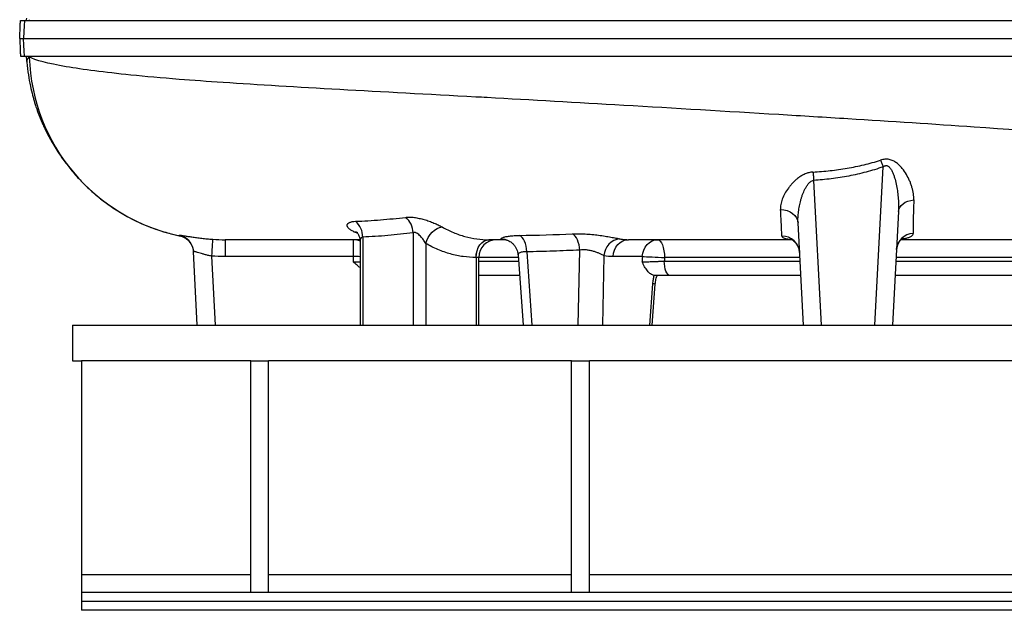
# Model space of a CAD drawing. Header units: millimetres. Extents: x 2453 to 4632, y 822 to 5880.
# Tile 1 of 14: x 2453 to 3558, y 822 to 1485. Entities that reach past the tile are written whole.
import ezdxf

# ---------------------------------------------------------------- set-up
doc = ezdxf.new("R2010")
doc.units = ezdxf.units.MM
doc.header["$LTSCALE"] = 2

msp = doc.modelspace()

# ---------------------------------------------------------------- linework, layer by layer
at = {"color": 7, "linetype": 'Continuous', "lineweight": 25}
for p, q in [((2460.4, 1441.9), (2460.4, 1441)), ((2460.4, 1439.9), (2460.5, 1439.9)), ((2460.4, 1439.9), (2460.4, 1439.9)), ((2460.5, 1441), (2460.9, 1437.4)), ((3412.2, 1142.4), (3421.5, 1320.2)), ((3343.6, 1304.9), (3352.1, 1142.4)), ((3438.8, 1270), (3432.1, 1142.4)), ((3332.1, 1142.4), (3326.1, 1257.4)), ((2631.9, 1242.9), (2632, 1242.9)), ((2632.1, 1242.8), (2631.9, 1242.9)), ((2683.4, 1238.4), (2683.4, 1219.5)), ((2827.1, 1238.4), (2827.1, 1219.5)), ((2837.7, 1241.3), (2837.7, 1142.4)), ((2894.2, 1246.3), (2894.2, 1142.4)), ((2998.2, 1238.4), (2979.3, 1238.4)), ((2834.7, 1236.5), (2834.7, 1142.4)), ((2908.4, 1234.3), (2908.4, 1142.4)), ((3079.6, 1142.4), (3081.2, 1226.8)), ((2652.1, 1142.4), (2647.8, 1225)), ((2647.9, 1224.3), (2647.9, 1224.4)), ((2668.1, 1220), (2672.1, 1142.4)), ((2827.1, 1219.5), (2683.4, 1219.5)), ((2965, 1218.4), (2965, 1142.4)), ((2967.9, 1142.4), (2967.9, 1218.4)), ((3012, 1221.4), (3017.6, 1142.4)), ((3021.7, 1224.8), (3027.6, 1142.4)), ((3108.4, 1220.5), (3106.9, 1142.4)), ((3151.4, 1219.5), (3118.7, 1219.5)), ((3013.6, 1198.4), (2967.9, 1198.4)), ((3329.1, 1198.4), (3182.2, 1198.4)), ((3582.1, 1198.4), (3435.1, 1198.4)), ((3159.9, 1142.4), (3163.3, 1188.9)), ((3162.6, 1142.4), (3166, 1188.5)), ((2512.1, 1142.4), (2512.1, 1102.4)), ((2512.1, 1142.4), (4252.1, 1142.4)), ((2512.1, 1102.4), (2522.1, 1102.4)), ((2712.1, 1102.4), (2522.1, 1102.4)), ((2522.1, 1102.4), (2522.1, 862.4)), ((2712.1, 842.4), (2712.1, 1102.4)), ((2712.1, 1102.4), (2732.1, 1102.4)), ((2732.1, 842.4), (2732.1, 1102.4)), ((3072.1, 1102.4), (2732.1, 1102.4)), ((3072.1, 842.4), (3072.1, 1102.4)), ((3072.1, 1102.4), (3092.1, 1102.4)), ((3092.1, 842.4), (3092.1, 1102.4)), ((3672.1, 1102.4), (3092.1, 1102.4)), ((2522.1, 862.4), (2522.1, 842.4)), ((4242.1, 842.4), (2522.1, 842.4)), ((2522.1, 842.4), (2522.1, 832.4)), ((4242.1, 832.4), (2522.1, 832.4)), ((2522.1, 832.4), (2522.1, 822.4)), ((4242.1, 822.4), (2522.1, 822.4))]:
    msp.add_line(p, q, dxfattribs=at)
at = {"color": 8, "linetype": 'Continuous', "lineweight": 25}
for p, q in [((2632, 1242.9), (2632, 1242.9)), ((2831.7, 1245.9), (2827.8, 1247.4)), ((2967.9, 1218.4), (2965, 1218.4)), ((3012.2, 1218.4), (2967.9, 1218.4)), ((3328.2, 1218.4), (3176.3, 1218.4)), ((3588, 1218.4), (3436.1, 1218.4)), ((2967.9, 1214.4), (3012.5, 1214.4)), ((3176.1, 1214.4), (3328.4, 1214.4)), ((3435.9, 1214.4), (3588.2, 1214.4)), ((2712.1, 862.4), (2522.1, 862.4)), ((3072.1, 862.4), (2732.1, 862.4)), ((3672.1, 862.4), (3092.1, 862.4))]:
    msp.add_line(p, q, dxfattribs=at)
at = {"color": 7, "linetype": 'Continuous', "lineweight": 25, "flags": 128}
for points in [[(2458.3, 1484.4), (2458, 1478.3), (2457.7, 1472.2), (2457.3, 1464.4)], [(2458.3, 1444.4), (2458, 1450.5), (2457.7, 1456.6), (2457.3, 1464.4)], [(3418.7, 1327.7), (3419.1, 1326.8), (3419.4, 1325.9), (3419.7, 1325), (3420.1, 1324), (3420.4, 1323.1), (3420.8, 1322.1), (3421.1, 1321.2), (3421.5, 1320.2)], [(3342.9, 1314.3), (3343, 1313.2), (3343.1, 1312.1), (3343.2, 1311), (3343.3, 1309.8), (3343.3, 1308.6), (3343.4, 1307.4), (3343.5, 1306.1), (3343.6, 1304.9)], [(3438.8, 1270), (3439.3, 1272.4), (3440.3, 1274.7), (3441.9, 1276.9), (3443.9, 1278.8), (3446.5, 1280.4), (3449.4, 1281.7), (3452.6, 1282.6), (3456, 1283.1)], [(3306.5, 1272.2), (3310.2, 1271.9), (3313.8, 1271.1), (3317.2, 1269.8), (3320.1, 1267.9), (3322.5, 1265.7), (3324.4, 1263.1), (3325.6, 1260.3), (3326.1, 1257.4)], [(2908.4, 1234.3), (2909.6, 1237.7), (2911.3, 1241), (2913.4, 1244.1), (2915.8, 1246.8), (2918.4, 1249.1), (2921.2, 1250.9), (2924, 1252.1), (2926.8, 1252.7)], [(2669.4, 1238.9), (2669.4, 1238.5), (2669.3, 1237.4), (2669.1, 1235.7), (2669, 1233.3), (2668.8, 1230.5), (2668.6, 1227.2), (2668.3, 1223.7), (2668.1, 1220)], [(2965, 1218.4), (2965.2, 1222.3), (2966, 1226.1), (2967.3, 1229.5), (2969.1, 1232.6), (2971.3, 1235), (2973.7, 1236.9), (2976.4, 1238), (2979.1, 1238.4)], [(2965, 1218.4), (2965.3, 1222.3), (2966.1, 1226.1), (2967.4, 1229.5), (2969.2, 1232.6), (2971.3, 1235), (2973.8, 1236.9), (2976.5, 1238), (2979.3, 1238.4)], [(3021.7, 1224.8), (3021.5, 1228), (3021, 1231.1), (3020.2, 1234), (3019.3, 1236.6), (3018.1, 1238.9), (3016.8, 1240.8), (3015.3, 1242.3), (3013.8, 1243.3)], [(3081.2, 1226.8), (3080.9, 1229.8), (3080.4, 1232.8), (3079.6, 1235.6), (3078.6, 1238.2), (3077.5, 1240.5), (3076.2, 1242.4), (3074.7, 1243.9), (3073.2, 1245)], [(3118.7, 1219.5), (3119.2, 1223.2), (3120.2, 1226.8), (3121.9, 1230.1), (3124.1, 1232.9), (3126.6, 1235.3), (3129.6, 1237), (3132.7, 1238.1), (3136, 1238.4)], [(3151.4, 1219.5), (3151.9, 1223.2), (3153, 1226.8), (3154.6, 1230.1), (3156.8, 1232.9), (3159.4, 1235.3), (3162.3, 1237), (3165.4, 1238.1), (3168.7, 1238.4)], [(3168.7, 1238.4), (3170.2, 1238), (3171.6, 1236.9), (3172.9, 1235), (3174.1, 1232.6), (3175, 1229.5), (3175.7, 1226.1), (3176.2, 1222.3), (3176.3, 1218.4)], [(3151.4, 1219.5), (3153.5, 1219.4), (3156, 1219.3), (3159, 1219.2), (3162.3, 1219.1), (3165.8, 1219), (3169.3, 1218.8), (3172.9, 1218.6), (3176.3, 1218.4)], [(3182.2, 1198.4), (3181, 1198.7), (3179.9, 1199.6), (3178.8, 1201.1), (3177.9, 1203.1), (3177.2, 1205.5), (3176.6, 1208.3), (3176.3, 1211.3), (3176.1, 1214.4)]]:
    msp.add_lwpolyline(points, dxfattribs=at)
at = {"color": 8, "linetype": 'Continuous', "lineweight": 25, "flags": 128}
msp.add_lwpolyline([(2827.8, 1247.4), (2830.5, 1247.1), (2831.8, 1246.6)], dxfattribs=at)
at = {"color": 7, "linetype": 'Continuous', "lineweight": 25}
for centre, radius, start, end in [((3101.2, 1464.4), 638, 178.1167, 178.2036), ((3101.2, 1464.4), 638, 181.7964, 181.8833), ((2675.5, 1450.4), 212, 181.8833, 258.1643), ((2870.3, 1245.4), 24, 2.0719, 49.1729), ((2815.2, 1241.8), 22.5, 358.7077, 50.1495), ((2987.9, 1218.4), 20, 90, 180), ((3128.2, 1219.6), 19.9, 95.5171, 177.3059), ((3308.2, 1222.8), 19.7, 3.6895, 90.3806), ((3456, 1226), 19.4, 91.9175, 175.8491), ((2627.9, 1224), 20, 3.0002, 22.1153)]:
    msp.add_arc(centre, radius, start, end, dxfattribs=at)
at = {"color": 8, "linetype": 'Continuous', "lineweight": 25}
for centre, radius, start, end in [((2627.9, 1223.9), 20, 22.1188, 77.4101), ((2827.1, 1218.7), 19.7, 66.9631, 89.9894), ((2824.8, 868.9), 350.6, 88.3733, 89.6298), ((3163.1, 1179.1), 9.81, 73.2278, 88.9381)]:
    msp.add_arc(centre, radius, start, end, dxfattribs=at)
at = {"color": 7, "linetype": 'Continuous', "lineweight": 25}
for centre, major_axis, ratio, start_param, end_param in [((3382.1, -192.7), (0, 10685.4), 0.052408, 1.438247, 1.438803), ((3364.9, -192.7), (485.3, 10685.4), 0.02615, 1.439435, 1.43999), ((3382.1, -193.8), (468, 10685.4), 0.02522, 1.439351, 1.439729)]:
    msp.add_ellipse(centre, major_axis=major_axis, ratio=ratio, start_param=start_param, end_param=end_param, dxfattribs=at)
for points, knots in [([(2452.9, 1464.4), (2453, 1466.2), (2453.1, 1468), (2453.2, 1470.7), (2453.2, 1471.5), (2453.3, 1473.3), (2453.4, 1474.1), (2453.5, 1476.7), (2453.5, 1478.3), (2453.6, 1480.7), (2453.6, 1481.4), (2453.7, 1483), (2453.7, 1483.7), (2453.7, 1484.4)], [0, 0, 0, 0, 0.25, 0.25, 0.375, 0.375, 0.5, 0.5, 0.75, 0.75, 0.875, 0.875, 1, 1, 1, 1]), ([(2453.7, 1484.4), (2453.8, 1484.4), (2453.9, 1484.4), (2454.3, 1484.4), (2454.9, 1484.4), (2456.3, 1484.4), (2457.3, 1484.4), (2458.3, 1484.4)], [0.9305863, 0.9305863, 0.9305863, 0.9305863, 0.9375, 0.9375, 0.96875, 0.96875, 0.99999724, 0.99999724, 0.99999724, 0.99999724]), ([(2458.3, 1484.4), (2462.5, 1484.4), (2469.5, 1484.4), (2484.1, 1484.4), (2489.6, 1484.4), (2502.1, 1484.4), (2509.1, 1484.4), (2532, 1484.4), (2550, 1484.4), (2591.1, 1484.4), (2614.3, 1484.4), (2665.3, 1484.4), (2693.3, 1484.4), (2753.5, 1484.4), (2785.7, 1484.4), (2853.7, 1484.4), (2889.4, 1484.4), (2963.3, 1484.4), (3001.5, 1484.4), (3079.7, 1484.4), (3119.7, 1484.4), (3200.9, 1484.4), (3242.1, 1484.4), (3294.1, 1484.4), (3304.5, 1484.4), (3325.3, 1484.4), (3335.7, 1484.4), (3366.6, 1484.4), (3387.2, 1484.4), (3448.1, 1484.4), (3488, 1484.4), (3604, 1484.4), (3676.6, 1484.4), (3774.1, 1484.4), (3804.6, 1484.4), (3860.8, 1484.4), (3886.3, 1484.4), (3908.9, 1484.4), (3908.9, 1484.4), (3908.9, 1484.4), (3908.9, 1484.4)], [0.0000014, 0.0000014, 0.0000014, 0.0000014, 0.0625, 0.0625, 0.09375, 0.09375, 0.125, 0.125, 0.1875, 0.1875, 0.25, 0.25, 0.3125, 0.3125, 0.375, 0.375, 0.4375, 0.4375, 0.5, 0.5, 0.5625, 0.5625, 0.625, 0.625, 0.640625, 0.640625, 0.65625, 0.65625, 0.6875, 0.6875, 0.75, 0.75, 0.875, 0.875, 0.9375, 0.9375, 1, 1, 1, 1.0000004, 1.0000004, 1.0000004, 1.0000004]), ([(2452.9, 1464.4), (2452.9, 1464.4), (2452.9, 1464.4), (2453.3, 1464.4), (2453.8, 1464.4), (2455.3, 1464.4), (2456.2, 1464.4), (2457.3, 1464.4)], [0.93720925, 0.93720925, 0.93720925, 0.93720925, 0.9375, 0.9375, 0.96875, 0.96875, 1, 1, 1, 1]), ([(2452.9, 1464.4), (2453, 1462.6), (2453.1, 1460.8), (2453.2, 1458.2), (2453.2, 1457.3), (2453.3, 1455.6), (2453.4, 1454.7), (2453.5, 1452.2), (2453.5, 1450.5), (2453.6, 1448.2), (2453.6, 1447.4), (2453.7, 1445.9), (2453.7, 1445.1), (2453.7, 1444.4)], [0, 0, 0, 0, 0.25, 0.25, 0.375, 0.375, 0.5, 0.5, 0.75, 0.75, 0.875, 0.875, 1, 1, 1, 1]), ([(2457.3, 1464.4), (2461.5, 1464.4), (2468.5, 1464.4), (2483.1, 1464.4), (2488.6, 1464.4), (2501.1, 1464.4), (2508.1, 1464.4), (2531, 1464.4), (2549.1, 1464.4), (2590.3, 1464.4), (2613.4, 1464.4), (2664.5, 1464.4), (2692.5, 1464.4), (2752.8, 1464.4), (2785.1, 1464.4), (2853.1, 1464.4), (2888.9, 1464.4), (2962.9, 1464.4), (3001.1, 1464.4), (3079.4, 1464.4), (3119.4, 1464.4), (3200.8, 1464.4), (3242.1, 1464.4), (3294.1, 1464.4), (3304.5, 1464.4), (3325.3, 1464.4), (3335.7, 1464.4), (3366.7, 1464.4), (3387.3, 1464.4), (3448.3, 1464.4), (3488.3, 1464.4), (3604.4, 1464.4), (3677.1, 1464.4), (3774.8, 1464.4), (3805.4, 1464.4), (3861.6, 1464.4), (3887.2, 1464.4), (3909.8, 1464.4)], [0, 0, 0, 0, 0.0625, 0.0625, 0.09375, 0.09375, 0.125, 0.125, 0.1875, 0.1875, 0.25, 0.25, 0.3125, 0.3125, 0.375, 0.375, 0.4375, 0.4375, 0.5, 0.5, 0.5625, 0.5625, 0.625, 0.625, 0.640625, 0.640625, 0.65625, 0.65625, 0.6875, 0.6875, 0.75, 0.75, 0.875, 0.875, 0.9375, 0.9375, 1, 1, 1, 1]), ([(2453.7, 1444.4), (2453.8, 1444.4), (2453.9, 1444.4), (2454.3, 1444.4), (2454.9, 1444.4), (2456.3, 1444.4), (2457.3, 1444.4), (2458.3, 1444.4)], [0.9305863, 0.9305863, 0.9305863, 0.9305863, 0.9375, 0.9375, 0.96875, 0.96875, 0.99999724, 0.99999724, 0.99999724, 0.99999724]), ([(2458.3, 1444.4), (2462.5, 1444.4), (2469.5, 1444.4), (2484.1, 1444.4), (2489.6, 1444.4), (2502.1, 1444.4), (2509.1, 1444.4), (2532, 1444.4), (2550, 1444.4), (2591.1, 1444.4), (2614.3, 1444.4), (2665.3, 1444.4), (2693.3, 1444.4), (2753.5, 1444.4), (2785.7, 1444.4), (2853.7, 1444.4), (2889.4, 1444.4), (2963.3, 1444.4), (3001.5, 1444.4), (3079.7, 1444.4), (3119.7, 1444.4), (3200.9, 1444.4), (3242.1, 1444.4), (3294.1, 1444.4), (3304.5, 1444.4), (3325.3, 1444.4), (3335.7, 1444.4), (3366.6, 1444.4), (3387.2, 1444.4), (3448.1, 1444.4), (3488, 1444.4), (3604, 1444.4), (3676.6, 1444.4), (3774.1, 1444.4), (3804.6, 1444.4), (3860.8, 1444.4), (3886.3, 1444.4), (3908.9, 1444.4)], [0, 0, 0, 0, 0.0624986, 0.0624986, 0.0937486, 0.0937486, 0.1249986, 0.1249986, 0.1874986, 0.1874986, 0.2499986, 0.2499986, 0.3124986, 0.3124986, 0.3749986, 0.3749986, 0.4374986, 0.4374986, 0.4999986, 0.4999986, 0.5624986, 0.5624986, 0.6249986, 0.6249986, 0.6406236, 0.6406236, 0.6562486, 0.6562486, 0.6874986, 0.6874986, 0.7499986, 0.7499986, 0.8749986, 0.8749986, 0.9374986, 0.9374986, 0.9999986, 0.9999986, 0.9999986, 0.9999986]), ([(2460.4, 1440.9), (2460.4, 1440.6), (2460.5, 1440), (2460.5, 1440), (2460.5, 1440)], [0, 0, 0, 0, 0.582496, 1, 1, 1, 1]), ([(2460.9, 1437.7), (2461.4, 1432.9), (2462.4, 1423.9), (2464.7, 1411.5), (2467.1, 1401.2), (2469.3, 1393.5), (2471, 1388.2), (2472.2, 1384.8), (2473, 1382.4), (2473.7, 1380.4), (2474.8, 1377.5), (2476.5, 1373.4), (2478.6, 1368.2), (2481, 1363.2), (2483.7, 1357.7), (2487.1, 1351.3), (2491.2, 1344.3), (2495.9, 1336.7), (2502.2, 1327.5), (2510.4, 1316.9), (2520.6, 1305.2), (2532.3, 1293.8), (2545.2, 1282.9), (2559.2, 1272.9), (2572.9, 1264.7), (2585.8, 1258.2), (2597.1, 1253.3), (2607.4, 1249.6), (2616.3, 1246.8), (2623.8, 1244.8), (2629.1, 1243.6), (2631.5, 1243.1), (2632, 1243)], [0, 0, 0, 0, 0.052796, 0.098783, 0.137236, 0.167601, 0.185795, 0.198411, 0.206112, 0.213168, 0.220331, 0.239157, 0.260143, 0.284033, 0.309999, 0.337339, 0.366597, 0.398239, 0.432649, 0.483338, 0.539184, 0.597118, 0.65664, 0.717524, 0.779514, 0.826573, 0.871094, 0.909937, 0.943252, 0.971199, 0.993946, 1, 1, 1, 1]), ([(2461.1, 1437.7), (2461.1, 1438.5), (2460.9, 1440.3), (2462.6, 1442.3), (2463.6, 1443.5)], [0, 0, 0, 0, 0.382983, 1, 1, 1, 1]), ([(3998.9, 1294.5), (3998.9, 1300.9), (3986, 1309), (3938.8, 1321.7), (3871.6, 1333.6), (3782.6, 1343.7), (3665.8, 1354.5), (3550.8, 1363.3), (3405.7, 1372.6), (3330.6, 1377.2), (3245.8, 1382.4), (3133.8, 1389), (3022.4, 1395.4), (2915.1, 1401.3), (2808.5, 1406.9), (2701, 1413.3), (2626.4, 1418.7), (2561.7, 1424.5), (2523.7, 1429.4), (2484.3, 1436.2), (2470.5, 1439.8), (2463.6, 1443.5)], [0.03141, 0.03141, 0.03141, 0.03141, 0.1177428, 0.1428604, 0.2103782, 0.2935657, 0.3030135, 0.3956489, 0.4563006, 0.4882843, 0.4882843, 0.560176, 0.6263369, 0.6320677, 0.7039595, 0.7758512, 0.8075328, 0.8477429, 0.9196346, 0.9196346, 1, 1, 1, 1]), ([(3342.9, 1314.3), (3349.4, 1314.7), (3355.8, 1315.3), (3368.5, 1316.7), (3374.9, 1317.6), (3387.6, 1319.7), (3393.9, 1321), (3406.4, 1324), (3412.6, 1325.7), (3418.7, 1327.7)], [0, 0, 0, 0, 0.25, 0.25, 0.5, 0.5, 0.75, 0.75, 1, 1, 1, 1]), ([(3456, 1283.1), (3456, 1284.2), (3456, 1285.4), (3455.8, 1287.7), (3455.7, 1288.9), (3455.2, 1292.4), (3454.7, 1294.8), (3453.6, 1298.4), (3453.2, 1299.6), (3452.4, 1302), (3451.9, 1303.3), (3450.3, 1306.9), (3449.1, 1309.3), (3446.4, 1314), (3444.8, 1316.3), (3442.1, 1319.6), (3441.1, 1320.7), (3439, 1322.7), (3437.9, 1323.7), (3436.1, 1325), (3435.5, 1325.4), (3434.2, 1326.2), (3433.5, 1326.6), (3432.1, 1327.3), (3431.4, 1327.6), (3429.9, 1328.1), (3429.1, 1328.3), (3427.6, 1328.6), (3426.8, 1328.7), (3425.2, 1328.8), (3424.4, 1328.7), (3421.9, 1328.5), (3420.3, 1328.2), (3418.7, 1327.7)], [0, 0, 0, 0, 0.0625, 0.0625, 0.125, 0.125, 0.25, 0.25, 0.3125, 0.3125, 0.375, 0.375, 0.5, 0.5, 0.625, 0.625, 0.6875, 0.6875, 0.75, 0.75, 0.78125, 0.78125, 0.8125, 0.8125, 0.84375, 0.84375, 0.875, 0.875, 0.90625, 0.90625, 0.9375, 0.9375, 1, 1, 1, 1]), ([(3421.5, 1320.2), (3415.2, 1317.9), (3408.9, 1316), (3396, 1312.6), (3389.5, 1311.1), (3376.5, 1308.7), (3370, 1307.7), (3356.8, 1306), (3350.2, 1305.4), (3343.6, 1304.9)], [0, 0, 0, 0, 0.25, 0.25, 0.5, 0.5, 0.75, 0.75, 1, 1, 1, 1]), ([(3421.5, 1320.2), (3421.8, 1320.4), (3422, 1320.6), (3422.6, 1320.9), (3422.9, 1321.1), (3423.5, 1321.3), (3423.9, 1321.4), (3424.5, 1321.6), (3424.9, 1321.6), (3425.5, 1321.6), (3425.8, 1321.5), (3426.5, 1321.3), (3426.8, 1321.2), (3427.6, 1320.7), (3428.1, 1320.3), (3429, 1319.4), (3429.4, 1318.9), (3430.2, 1317.9), (3430.5, 1317.3), (3431.5, 1315.7), (3432, 1314.5), (3433, 1312.2), (3433.4, 1311), (3434.2, 1308.6), (3434.6, 1307.4), (3435.6, 1303.8), (3436.1, 1301.4), (3437.1, 1296.5), (3437.5, 1294.1), (3438.1, 1289.2), (3438.4, 1286.8), (3438.8, 1281.9), (3438.9, 1279.5), (3439, 1274.7), (3439, 1272.3), (3438.8, 1270)], [0, 0, 0, 0, 0.015625, 0.015625, 0.03125, 0.03125, 0.046875, 0.046875, 0.0625, 0.0625, 0.078125, 0.078125, 0.09375, 0.09375, 0.125, 0.125, 0.15625, 0.15625, 0.1875, 0.1875, 0.25, 0.25, 0.3125, 0.3125, 0.375, 0.375, 0.5, 0.5, 0.625, 0.625, 0.75, 0.75, 0.875, 0.875, 1, 1, 1, 1]), ([(3342.9, 1314.3), (3341.4, 1314.2), (3339.8, 1314), (3336.9, 1313.3), (3335.5, 1312.8), (3333.4, 1311.9), (3332.7, 1311.6), (3331.4, 1311), (3330.7, 1310.6), (3328.8, 1309.5), (3327.6, 1308.7), (3325.9, 1307.4), (3325.3, 1307), (3324.3, 1306.1), (3323.7, 1305.7), (3322.2, 1304.3), (3321.2, 1303.3), (3319.3, 1301.4), (3318.5, 1300.4), (3316.8, 1298.4), (3316, 1297.4), (3313.8, 1294.3), (3312.5, 1292.3), (3310.2, 1288.1), (3309.3, 1286.1), (3307.7, 1281.9), (3307.2, 1279.9), (3306.5, 1276), (3306.3, 1274), (3306.5, 1272.2)], [0, 0, 0, 0, 0.0625, 0.0625, 0.125, 0.125, 0.15625, 0.15625, 0.1875, 0.1875, 0.25, 0.25, 0.28125, 0.28125, 0.3125, 0.3125, 0.375, 0.375, 0.4375, 0.4375, 0.5, 0.5, 0.625, 0.625, 0.75, 0.75, 0.875, 0.875, 1, 1, 1, 1]), ([(3326.1, 1257.4), (3326, 1259.4), (3326, 1261.5), (3326.2, 1265.6), (3326.4, 1267.7), (3326.9, 1272), (3327.3, 1274.1), (3328.1, 1278.4), (3328.6, 1280.5), (3329.5, 1283.7), (3329.8, 1284.8), (3330.5, 1286.9), (3330.8, 1288), (3332, 1291.2), (3332.9, 1293.3), (3334.4, 1296.3), (3335, 1297.3), (3336.2, 1299.3), (3336.9, 1300.3), (3338, 1301.6), (3338.4, 1302), (3339.3, 1302.9), (3339.7, 1303.2), (3340.7, 1303.9), (3341.3, 1304.2), (3342.4, 1304.7), (3343, 1304.8), (3343.6, 1304.9)], [0, 0, 0, 0, 0.125, 0.125, 0.25, 0.25, 0.375, 0.375, 0.5, 0.5, 0.5625, 0.5625, 0.625, 0.625, 0.75, 0.75, 0.8125, 0.8125, 0.875, 0.875, 0.90625, 0.90625, 0.9375, 0.9375, 0.96875, 0.96875, 1, 1, 1, 1]), ([(3456, 1283.1), (3455.8, 1278.7), (3455.7, 1274.6), (3455.5, 1267.1), (3455.4, 1263.7), (3455.4, 1258.9), (3455.3, 1257.4), (3455.3, 1254.5), (3455.3, 1253.2), (3455.3, 1249.4), (3455.3, 1247.3), (3455.3, 1245.4)], [0, 0, 0, 0, 0.25, 0.25, 0.5, 0.5, 0.625, 0.625, 0.75, 0.75, 1, 1, 1, 1]), ([(3308.1, 1242.5), (3308, 1243.8), (3307.9, 1245.4), (3307.7, 1249.2), (3307.6, 1251.4), (3307.4, 1256.4), (3307.2, 1259.1), (3306.9, 1265.3), (3306.7, 1268.6), (3306.5, 1272.2)], [0, 0, 0, 0, 0.25, 0.25, 0.5, 0.5, 0.75, 0.75, 1, 1, 1, 1]), ([(2829.6, 1259.1), (2839, 1259.4), (2848.3, 1260), (2867.1, 1261.5), (2876.6, 1262.4), (2886, 1263.5)], [0, 0, 0, 0, 0.5, 0.5, 1, 1, 1, 1]), ([(2886, 1263.5), (2886.7, 1263.6), (2887.4, 1263.7), (2888.9, 1263.8), (2889.7, 1263.8), (2892.2, 1263.7), (2893.9, 1263.6), (2896.6, 1263.3), (2897.5, 1263.1), (2899.3, 1262.8), (2900.2, 1262.6), (2903, 1262), (2904.9, 1261.6), (2907.7, 1260.8), (2908.6, 1260.5), (2910.5, 1259.9), (2911.4, 1259.6), (2914.1, 1258.6), (2915.9, 1257.9), (2918.5, 1256.8), (2919.3, 1256.5), (2920.9, 1255.7), (2921.7, 1255.3), (2924, 1254.2), (2925.5, 1253.5), (2926.8, 1252.7)], [0, 0, 0, 0, 0.0625, 0.0625, 0.125, 0.125, 0.25, 0.25, 0.3125, 0.3125, 0.375, 0.375, 0.5, 0.5, 0.5625, 0.5625, 0.625, 0.625, 0.75, 0.75, 0.8125, 0.8125, 0.875, 0.875, 1, 1, 1, 1]), ([(2827.8, 1247.4), (2826.5, 1248), (2825.3, 1248.6), (2823.9, 1249.6), (2823.4, 1249.9), (2822.6, 1250.5), (2822.3, 1250.9), (2821.3, 1251.8), (2820.9, 1252.5), (2820.5, 1253.4), (2820.4, 1253.7), (2820.3, 1254.3), (2820.3, 1254.6), (2820.4, 1255.2), (2820.5, 1255.5), (2820.8, 1256), (2821, 1256.3), (2821.6, 1257), (2822.3, 1257.4), (2823.4, 1258), (2823.9, 1258.1), (2824.8, 1258.4), (2825.3, 1258.6), (2827, 1258.9), (2828.2, 1259), (2829.6, 1259.1)], [0, 0, 0, 0, 0.125, 0.125, 0.1875, 0.1875, 0.25, 0.25, 0.375, 0.375, 0.4375, 0.4375, 0.5, 0.5, 0.5625, 0.5625, 0.625, 0.625, 0.75, 0.75, 0.8125, 0.8125, 0.875, 0.875, 1, 1, 1, 1]), ([(2926.8, 1252.7), (2928.9, 1251.5), (2931, 1250.4), (2935.2, 1248.3), (2937.3, 1247.4), (2943.8, 1244.7), (2948.1, 1243.2), (2956.8, 1240.8), (2961.2, 1239.9), (2970.1, 1238.7), (2974.6, 1238.4), (2979.1, 1238.4)], [0, 0, 0, 0, 0.125, 0.125, 0.25, 0.25, 0.5, 0.5, 0.75, 0.75, 1, 1, 1, 1]), ([(2632, 1242.9), (2634.1, 1242.5), (2636.2, 1241.7), (2639, 1240), (2639.9, 1239.4), (2641.6, 1238), (2642.3, 1237.2), (2643.4, 1236), (2643.8, 1235.5), (2644.4, 1234.6), (2644.7, 1234.2), (2645.5, 1232.8), (2646, 1231.8), (2646.6, 1230.3), (2646.8, 1229.8), (2647.2, 1228.7), (2647.4, 1227.7), (2647.6, 1226.6), (2647.8, 1225.5), (2647.8, 1224.9), (2647.9, 1224.4)], [0, 0, 0, 0, 0.25, 0.25, 0.375, 0.375, 0.5, 0.5, 0.5625, 0.5625, 0.625, 0.625, 0.75, 0.75, 0.8125, 0.8125, 0.875, 0.9375, 0.9375, 1, 1, 1, 1]), ([(2641.6, 1242.2), (2643, 1242), (2646, 1241.5), (2651.3, 1240.8), (2657, 1240), (2663.1, 1239.4), (2667.3, 1239), (2669.4, 1238.9)], [0, 0, 0, 0, 0.206592, 0.407433, 0.608203, 0.804141, 1, 1, 1, 1]), ([(2834.6, 1238.4), (2829.2, 1238.4), (2815.6, 1238.4), (2795.7, 1238.4), (2774.6, 1238.4), (2755.2, 1238.4), (2738, 1238.4), (2723, 1238.4), (2710, 1238.4), (2699.1, 1238.4), (2690, 1238.4), (2685.6, 1238.4), (2683.4, 1238.4)], [0, 0, 0, 0, 0.0707988, 0.1771845, 0.2835552, 0.3899679, 0.4964822, 0.5970504, 0.6978269, 0.7988962, 0.8996753, 1, 1, 1, 1]), ([(2830.4, 1247.3), (2830.4, 1247.3), (2830.4, 1247.3), (2830.8, 1247), (2831.6, 1246.1), (2832.6, 1244.8), (2833.6, 1242.7), (2834.4, 1240.1), (2834.8, 1237.9), (2834.7, 1236.7), (2834.7, 1236.5)], [0, 0, 0, 0, 0.061621, 0.200747, 0.331476, 0.466882, 0.613205, 0.794473, 0.965708, 1, 1, 1, 1]), ([(2894.2, 1246.3), (2884.8, 1245), (2875.4, 1244), (2856.6, 1242.3), (2847.1, 1241.7), (2837.7, 1241.3)], [0, 0, 0, 0, 0.5, 0.5, 1, 1, 1, 1]), ([(2908.4, 1234.3), (2907.6, 1235.7), (2906.7, 1237), (2905.3, 1239.1), (2904.8, 1239.7), (2903.7, 1241), (2903.1, 1241.7), (2901.9, 1243), (2901.3, 1243.6), (2900, 1244.7), (2899.3, 1245.2), (2898.2, 1245.8), (2897.8, 1246), (2897, 1246.3), (2896.7, 1246.4), (2895.9, 1246.5), (2895.6, 1246.5), (2894.9, 1246.5), (2894.5, 1246.4), (2894.2, 1246.3)], [0, 0, 0, 0, 0.25, 0.25, 0.375, 0.375, 0.5, 0.5, 0.625, 0.625, 0.75, 0.75, 0.8125, 0.8125, 0.875, 0.875, 0.9375, 0.9375, 1, 1, 1, 1]), ([(2979.1, 1238.4), (2979.2, 1238.4), (2979.2, 1238.4), (2979.3, 1238.4), (2979.3, 1238.4), (2979.3, 1238.4), (2979.3, 1238.4)], [0, 0, 0, 0, 0.000100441, 0.000100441, 0.000100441, 0.000100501, 0.000100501, 0.000100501, 0.000100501]), ([(2997.7, 1238.5), (2996.5, 1238.5), (2995.5, 1238.6), (2994.4, 1238.9), (2994.1, 1239), (2993.6, 1239.2), (2993.4, 1239.3), (2993.2, 1239.5), (2993.2, 1239.6), (2993.2, 1239.8), (2993.3, 1239.9), (2993.4, 1240), (2993.4, 1240.1), (2993.8, 1240.4), (2994.4, 1240.7), (2995.6, 1241.1), (2996, 1241.3), (2997, 1241.6), (2997.6, 1241.7), (2999.4, 1242.1), (3000.8, 1242.3), (3003.2, 1242.6), (3004.1, 1242.7), (3005.8, 1242.9), (3006.7, 1243), (3009.6, 1243.1), (3011.6, 1243.2), (3013.8, 1243.3)], [0, 0, 0, 0, 0.125, 0.125, 0.1875, 0.1875, 0.25, 0.25, 0.3125, 0.3125, 0.34375, 0.34375, 0.375, 0.375, 0.5, 0.5, 0.5625, 0.5625, 0.625, 0.625, 0.75, 0.75, 0.8125, 0.8125, 0.875, 0.875, 1, 1, 1, 1]), ([(2997.7, 1238.5), (2997.7, 1238.5), (2997.6, 1238.5), (2998, 1238.5), (2998.8, 1238.3), (3000.1, 1237.8), (3001.9, 1237.1), (3003.9, 1235.9), (3006, 1234.2), (3008, 1231.9), (3009.8, 1229.3), (3011.1, 1226.3), (3011.8, 1223.6), (3011.9, 1221.9), (3011.9, 1221.4)], [0, 0, 0, 0, 0.018479, 0.096002, 0.170053, 0.247391, 0.327866, 0.41665, 0.514409, 0.618314, 0.725728, 0.835109, 0.945502, 1, 1, 1, 1]), ([(3073.2, 1245), (3075.4, 1245.1), (3077.7, 1245.1), (3081.3, 1245.1), (3082.6, 1245.1), (3085, 1245), (3086.2, 1244.9), (3088.7, 1244.8), (3089.9, 1244.7), (3092.5, 1244.5), (3093.7, 1244.4), (3097.5, 1244.1), (3100, 1243.8), (3103.6, 1243.3), (3104.8, 1243.1), (3107.2, 1242.8), (3108.4, 1242.6), (3111.9, 1242.1), (3114, 1241.7), (3117.1, 1241.1), (3118.1, 1241), (3120, 1240.6), (3120.9, 1240.4), (3123.5, 1239.9), (3125, 1239.6), (3126.3, 1239.4)], [0, 0, 0, 0, 0.125, 0.125, 0.1875, 0.1875, 0.25, 0.25, 0.3125, 0.3125, 0.375, 0.375, 0.5, 0.5, 0.5625, 0.5625, 0.625, 0.625, 0.75, 0.75, 0.8125, 0.8125, 0.875, 0.875, 1, 1, 1, 1]), ([(3126.3, 1239.4), (3127.9, 1239.1), (3129.5, 1238.8), (3132.7, 1238.5), (3134.4, 1238.4), (3136, 1238.4)], [0, 0, 0, 0, 0.5, 0.5, 1, 1, 1, 1]), ([(3319.1, 1238.4), (3312, 1238.4), (3291.1, 1238.4), (3256.5, 1238.4), (3215.6, 1238.4), (3175.3, 1238.4), (3149.1, 1238.4), (3136, 1238.4)], [0, 0, 0, 0, 0.113823, 0.337262, 0.559207, 0.779997, 1, 1, 1, 1]), ([(3317.2, 1239.2), (3317.2, 1239.2), (3317.1, 1239.3), (3317.4, 1239.2), (3318.2, 1238.9), (3319.5, 1238.3), (3321.2, 1237.2), (3323.1, 1235.5), (3325, 1233.1), (3326.5, 1230.3), (3327.5, 1227.4), (3327.7, 1225.4), (3327.8, 1224.6)], [0, 0, 0, 0, 0.0087383, 0.10048, 0.1901524, 0.2811282, 0.3794129, 0.5049701, 0.6294579, 0.7576282, 0.9017246, 1, 1, 1, 1]), ([(3436.7, 1227.5), (3436.7, 1227.7), (3436.7, 1229), (3437.2, 1231.4), (3438.4, 1234.2), (3439.9, 1236.5), (3441.5, 1238.2), (3442.9, 1239.3), (3443.9, 1240), (3444.5, 1240.2), (3444.5, 1240.2), (3444.5, 1240.2)], [0, 0, 0, 0, 0.035347, 0.190661, 0.339778, 0.480581, 0.612918, 0.73651, 0.839357, 0.937517, 1, 1, 1, 1]), ([(3607.1, 1238.4), (3596.5, 1238.4), (3575.2, 1238.4), (3542.3, 1238.4), (3508.6, 1238.4), (3475.1, 1238.4), (3452.6, 1238.4), (3441.8, 1238.4)], [0, 0, 0, 0, 0.203265, 0.406135, 0.608912, 0.811893, 1, 1, 1, 1]), ([(2965, 1218.4), (2960.1, 1218.4), (2955.2, 1218.8), (2945.6, 1220.1), (2940.9, 1221.1), (2931.5, 1223.7), (2926.8, 1225.4), (2919.8, 1228.4), (2917.5, 1229.4), (2912.9, 1231.8), (2910.6, 1233), (2908.4, 1234.3)], [0, 0, 0, 0, 0.25, 0.25, 0.5, 0.5, 0.75, 0.75, 0.875, 0.875, 1, 1, 1, 1]), ([(3081.2, 1226.8), (3071.3, 1226.3), (3061.4, 1225.9), (3041.6, 1225.2), (3031.6, 1225), (3021.7, 1224.8)], [0, 0, 0, 0, 0.5, 0.5, 1, 1, 1, 1]), ([(3108.4, 1220.5), (3107.8, 1220.9), (3107, 1221.2), (3105.8, 1221.8), (3105.3, 1222), (3104.4, 1222.4), (3103.9, 1222.7), (3102.5, 1223.3), (3101.4, 1223.7), (3099.7, 1224.3), (3099.1, 1224.5), (3097.9, 1224.9), (3097.3, 1225.1), (3095.5, 1225.7), (3094.2, 1226), (3092.2, 1226.4), (3091.5, 1226.5), (3090.2, 1226.8), (3089.5, 1226.8), (3087.5, 1227.1), (3086.2, 1227.1), (3083.6, 1227.1), (3082.4, 1227), (3081.2, 1226.8)], [0, 0, 0, 0, 0.125, 0.125, 0.1875, 0.1875, 0.25, 0.25, 0.375, 0.375, 0.4375, 0.4375, 0.5, 0.5, 0.625, 0.625, 0.6875, 0.6875, 0.75, 0.75, 0.875, 0.875, 1, 1, 1, 1]), ([(2668.1, 1220), (2666.7, 1220.2), (2665.4, 1220.5), (2663.5, 1221), (2662.9, 1221.1), (2661.6, 1221.4), (2661, 1221.6), (2659.2, 1222.1), (2658.1, 1222.4), (2655.9, 1223.1), (2654.8, 1223.4), (2652.9, 1224), (2652.1, 1224.3), (2651, 1224.6), (2650.6, 1224.7), (2650, 1224.9), (2649.7, 1225), (2648.9, 1225.2), (2648.5, 1225.2), (2647.9, 1225.2), (2647.8, 1225.1), (2647.8, 1225)], [0, 0, 0, 0, 0.125, 0.125, 0.1875, 0.1875, 0.25, 0.25, 0.375, 0.375, 0.5, 0.5, 0.625, 0.625, 0.6875, 0.6875, 0.75, 0.75, 0.875, 0.875, 1, 1, 1, 1]), ([(2834.7, 1207.1), (2833.7, 1208), (2831, 1210), (2828.5, 1212.2), (2827, 1213.6), (2827, 1213.6)], [0, 0, 0, 0, 0.4041544, 0.9960271, 1, 1, 1, 1]), ([(3151.1, 1213.6), (3151.7, 1213.6), (3152.4, 1213.6), (3154, 1213.6), (3154.8, 1213.6), (3156.2, 1213.7), (3156.7, 1213.7), (3157.7, 1213.7), (3158.2, 1213.7), (3159.8, 1213.8), (3160.9, 1213.8), (3162.6, 1213.9), (3163.2, 1213.9), (3164.4, 1213.9), (3165, 1214), (3166.7, 1214), (3167.9, 1214.1), (3169.7, 1214.1), (3170.3, 1214.2), (3171.5, 1214.2), (3172.1, 1214.2), (3173.9, 1214.3), (3175, 1214.4), (3176.1, 1214.4)], [0, 0, 0, 0, 0.125, 0.125, 0.25, 0.25, 0.3125, 0.3125, 0.375, 0.375, 0.5, 0.5, 0.5625, 0.5625, 0.625, 0.625, 0.75, 0.75, 0.8125, 0.8125, 0.875, 0.875, 1, 1, 1, 1]), ([(3164.8, 1198.4), (3164.1, 1198.5), (3163.4, 1198.6), (3162.1, 1199.1), (3161.4, 1199.5), (3159.5, 1200.8), (3158.3, 1202), (3156.1, 1204.8), (3155, 1206.4), (3153.5, 1209), (3153, 1209.9), (3152.3, 1211.3), (3152.1, 1211.7), (3151.6, 1212.7), (3151.4, 1213.1), (3151.1, 1213.6)], [0, 0, 0, 0, 0.125, 0.125, 0.25, 0.25, 0.5, 0.5, 0.75, 0.75, 0.875, 0.875, 0.9375, 0.9375, 1, 1, 1, 1]), ([(3163.3, 1188.9), (3163.4, 1190.6), (3163.6, 1192.2), (3164.1, 1195.3), (3164.4, 1196.9), (3164.8, 1198.4)], [0, 0, 0, 0, 0.5, 0.5, 1, 1, 1, 1]), ([(3182.2, 1198.4), (3179.5, 1198.4), (3176.7, 1198.4), (3173.1, 1198.4), (3172.4, 1198.4), (3171, 1198.4), (3170.2, 1198.4), (3168, 1198.4), (3166.6, 1198.4), (3165.1, 1198.4)], [0, 0, 0, 0, 0.5, 0.5, 0.625, 0.625, 0.75, 0.75, 1, 1, 1, 1]), ([(3166, 1188.5), (3166, 1188.9), (3166.1, 1190.2), (3166.5, 1192.6), (3167, 1195.2), (3167.6, 1197.2), (3168, 1198), (3168.1, 1198.3)], [0, 0, 0, 0, 0.095557, 0.361249, 0.62487, 0.876535, 1, 1, 1, 1])]:
    msp.add_open_spline(points, degree=3, knots=knots, dxfattribs=at)
for points in [[(2460.4, 1486.9), (2460.3, 1486.1), (2460.2, 1485.3), (2460.1, 1484.4)], [(2460.1, 1444.4), (2460.2, 1443.5), (2460.3, 1442.7), (2460.4, 1441.9)], [(2632, 1242.9), (2632, 1243), (2632.1, 1243.2), (2632.2, 1243.5)], [(2632, 1242.9), (2632, 1242.9), (2632, 1242.9), (2632, 1242.9)], [(2669.4, 1238.9), (2674.1, 1238.6), (2678.8, 1238.4), (2683.4, 1238.4)], [(3013.8, 1243.3), (3033.6, 1243.5), (3053.4, 1244.1), (3073.2, 1245)], [(2683.4, 1219.5), (2678.3, 1219.5), (2673.2, 1219.6), (2668.1, 1220)], [(2965, 1218.4), (2965, 1218.4), (2965, 1218.4), (2965, 1218.4)], [(3118.7, 1219.5), (3115.2, 1219.5), (3111.8, 1219.8), (3108.4, 1220.5)], [(3165.1, 1198.4), (3165, 1198.4), (3164.9, 1198.4), (3164.8, 1198.4)]]:
    msp.add_open_spline(points, degree=3, dxfattribs=at)
at = {"color": 8, "linetype": 'Continuous', "lineweight": 25}
for points, knots in [([(2632.2, 1243.5), (2632.4, 1243.5), (2632.7, 1243.5), (2634.8, 1243.3), (2637.6, 1242.8), (2640.2, 1242.4), (2641.6, 1242.2)], [0, 0, 0, 0, 0.295377, 0.529986, 0.764578, 1, 1, 1, 1]), ([(2837.7, 1241.3), (2837.2, 1241.2), (2836.5, 1241), (2835.4, 1239.9), (2834.8, 1238.5), (2834.8, 1237.1), (2834.9, 1236.5)], [0, 0, 0, 0, 0.230432, 0.357348, 0.762734, 1, 1, 1, 1]), ([(3308.1, 1242.5), (3308.3, 1242), (3308.6, 1241), (3311, 1240), (3314, 1239.3), (3316.7, 1239), (3318.1, 1238.9)], [0, 0, 0, 0, 0.303471, 0.531559, 0.767547, 1, 1, 1, 1]), ([(3443.4, 1239.6), (3444.6, 1239.8), (3447.3, 1240.1), (3450.6, 1241), (3453.4, 1242.2), (3455.1, 1243.7), (3455.3, 1244.8), (3455.3, 1245.4)], [0, 0, 0, 0, 0.156876, 0.365296, 0.581276, 0.786941, 1, 1, 1, 1]), ([(3021.7, 1224.8), (3019.9, 1224.8), (3016.3, 1224.7), (3013.1, 1223.3), (3011.7, 1222), (3012.1, 1221.5), (3012.1, 1221.4)], [0, 0, 0, 0, 0.310048, 0.62302, 0.94512, 1, 1, 1, 1]), ([(2827, 1213.6), (2827.6, 1213.6), (2830.3, 1213.6), (2832.8, 1213.7), (2834.7, 1213.7)], [0, 0, 0, 0, 0.221722, 1, 1, 1, 1])]:
    msp.add_open_spline(points, degree=3, knots=knots, dxfattribs=at)

doc.saveas('drawing.dxf')
